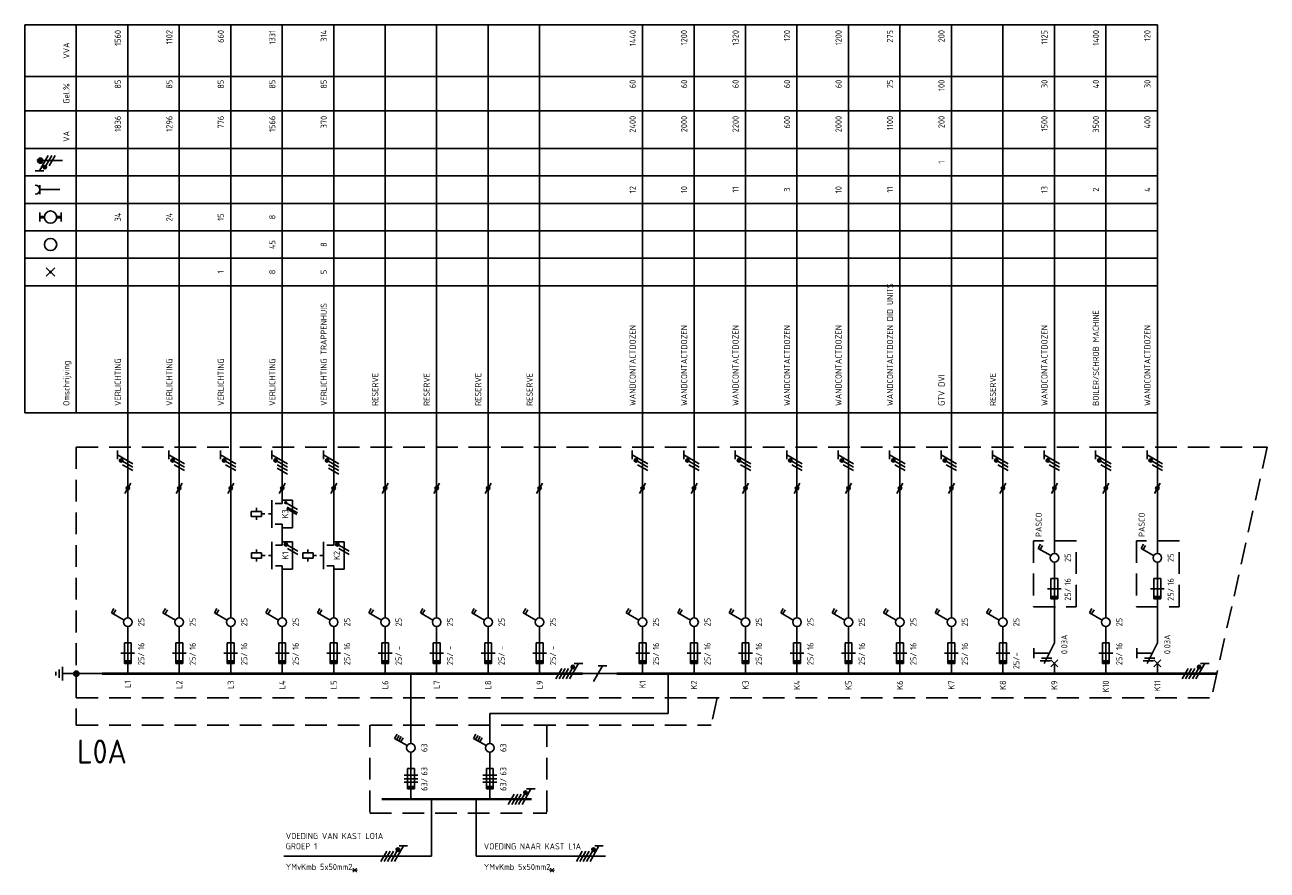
# Model space of a CAD drawing. Extents: x 30 to 1491, y -30 to 580.
# Tile 1 of 6: x 30 to 392, y 21 to 267. Entities that reach past the tile are written whole.
import ezdxf
from ezdxf.enums import TextEntityAlignment as Align

# ---------------------------------------------------------------- set-up
doc = ezdxf.new("R2010")
doc.units = 0
doc.linetypes.add('HIDDEN', pattern=[9.525, 6.35, -3.175])
doc.linetypes.add('STABI11', pattern=[2, 1, -1])
doc.layers.get('0').update_dxf_attribs({"linetype": 'CONTINUOUS'})
for name, color, linetype in [('EL$1----', 3, 'CONTINUOUS'), ('EL$1----_L0A', 3, 'CONTINUOUS'), ('EL$1----_L1A', 3, 'CONTINUOUS'), ('EL$1----_L1B', 3, 'CONTINUOUS'), ('EL6112--', 3, 'CONTINUOUS'), ('EL6121--', 3, 'CONTINUOUS'), ('EL6222--', 3, 'CONTINUOUS')]:
    doc.layers.add(name, color=color, linetype=linetype)
doc.styles.add('BURO-018', font='iso.shx', dxfattribs={"height": 1.8})
doc.styles.add('buro-035', font='ISO.shx', dxfattribs={"height": 3.5})

# ---------------------------------------------------------------- blocks, each defined once
blk = doc.blocks.new('B2')
at = {"color": 0, "linetype": 'Continuous'}
for p, q in [((-4.75, 17.74), (-4.05, 18.95)), ((-4.14, 17.39), (-3.44, 18.6)), ((0, 16.25), (0, 21)), ((-1.08, 15.62), (-4.75, 17.74)), ((0, 0), (0, 13.75)), ((-1, 9), (-1, 3)), ((1, 9), (-1, 9)), ((1, 3), (1, 9)), ((2, 6), (-2, 6)), ((-1, 3), (1, 3))]:
    blk.add_line(p, q, dxfattribs=at)
blk.add_circle((0, 15), 1.25, dxfattribs=at)
blk.add_solid([(-1, 3), (-1, 4), (1, 3), (1, 4)], dxfattribs=at)
at = {"color": 1, "linetype": 'Continuous', "style": 'BURO-018'}
blk.add_attdef('E_IGS', text='', height=1.8, rotation=90, dxfattribs=at).set_placement((3, 15), align=Align.TOP_CENTER)
at = {"color": 1, "style": 'BURO-018'}
blk.add_attdef('E_VRIJ1', (-3, 3), '', height=1.8, rotation=90, dxfattribs=at)
at = {"color": 1, "linetype": 'Continuous', "style": 'BURO-018'}
blk.add_attdef('E_ISP', text='', height=1.8, rotation=90, dxfattribs=at).set_placement((3, 6.9), align=Align.TOP_LEFT)
blk.add_attdef('E_ISPH', text='', height=1.8, rotation=90, dxfattribs=at).set_placement((3, 6.2), align=Align.TOP_RIGHT)
blk = doc.blocks.new('111104A')
at = {"color": 0, "linetype": 'Continuous'}
for p, q in [((-3, 4.98), (-3, 2.48)), ((-3, 3.73), (1.5, 1.13)), ((1.5, 0.13), (-1.5, 1.87)), ((1.5, -0.87), (-1.5, 0.87))]:
    blk.add_line(p, q, dxfattribs=at)
at = {"color": 0, "linetype": 'Continuous', "const_width": 0.5}
blk.add_lwpolyline([(-1.68, 2.12, 1), (-2.18, 2.12, 1)], format="xyb", close=True, dxfattribs=at)
at = {"color": 0, "linetype": 'Continuous'}
blk.add_circle((-1.93, 2.12), 0.5, dxfattribs=at)
at = {"color": 0, "linetype": 'Continuous', "style": 'BURO-018', "flags": 1}
blk.add_attdef('E_MATCODE', text='', height=1.8, dxfattribs=at).set_placement((0, 0), align=Align.MIDDLE)
blk = doc.blocks.new('M2S')
at = {"color": 0, "linetype": 'Continuous'}
for p, q in [((0, 63), (0, 66)), ((-7.5, 60.75), (-7.5, 61.75)), ((-3, 56), (-3, 64)), ((-2, 63), (0, 63)), ((-9, 60.75), (-9, 59.25)), ((-6, 60.75), (-9, 60.75)), ((-9, 59.25), (-6, 59.25)), ((-7.5, 59.25), (-7.5, 58.25)), ((-6, 59.25), (-6, 60.75)), ((-6, 60.25), (-6, 60.25)), ((-2, 57), (0, 57)), ((0, 54), (0, 57))]:
    blk.add_line(p, q, dxfattribs=at)
at = {"color": 0, "linetype": 'STABI11'}
blk.add_line((-6, 60), (-3, 60), dxfattribs=at)
at = {"color": 1, "linetype": 'Continuous', "style": 'BURO-018'}
blk.add_attdef('E_VRIJ1', (-6, 63), '', height=1.8, rotation=90, dxfattribs=at)
blk.add_attdef('E_IMS', text='', height=1.8, rotation=90, dxfattribs=at).set_placement((0, 60), align=Align.TOP_CENTER)
blk = doc.blocks.new('m1')
at = {"color": 0, "linetype": 'Continuous'}
blk.add_line((0, 21), (0, 33), dxfattribs=at)
blk = doc.blocks.new('b1s')
at = {"color": 0, "linetype": 'Continuous'}
blk.add_line((0, 33), (0, 54), dxfattribs=at)
blk = doc.blocks.new('m1s')
at = {"color": 0, "linetype": 'Continuous'}
blk.add_line((0, 54), (0, 66), dxfattribs=at)
blk = doc.blocks.new('0302A1_')
at = {"color": 0, "linetype": 'Continuous'}
blk.add_line((-0.87, -1.5), (0.87, 1.5), dxfattribs=at)
at = {"color": 0, "const_width": 0.5}
blk.add_lwpolyline([(-0.25, 0, 1), (0.25, 0, 1)], format="xyb", close=True, dxfattribs=at)
at = {"color": 0, "linetype": 'Continuous'}
blk.add_circle((0, 0), 0.5, dxfattribs=at)
blk = doc.blocks.new('00P')
at = {"color": 0, "linetype": 'Continuous'}
for p, q in [((0, 31), (3, 31)), ((3, 31), (3, 23)), ((3, 23), (0, 23))]:
    blk.add_line(p, q, dxfattribs=at)
blk = doc.blocks.new('111104')
at = {"color": 0, "linetype": 'Continuous'}
for p, q in [((-3, 6.98), (-3, 4.48)), ((-3, 5.73), (1.5, 3.13)), ((1.5, 2.13), (-1.5, 3.87)), ((1.5, 1.13), (-1.5, 2.87)), ((1.5, 0.13), (-1.5, 1.87)), ((1.5, -0.87), (-1.5, 0.87))]:
    blk.add_line(p, q, dxfattribs=at)
at = {"color": 0, "linetype": 'Continuous', "const_width": 0.5}
blk.add_lwpolyline([(-1.68, 4.12, 1), (-2.18, 4.12, 1)], format="xyb", close=True, dxfattribs=at)
at = {"color": 0, "linetype": 'Continuous'}
blk.add_circle((-1.93, 4.12), 0.5, dxfattribs=at)
at = {"color": 0, "linetype": 'Continuous', "style": 'BURO-018', "flags": 1}
blk.add_attdef('E_MATCODE', text='', height=1.8, dxfattribs=at).set_placement((0, 0), align=Align.MIDDLE)
blk = doc.blocks.new('KOLNR3')
at = {"color": 0, "linetype": 'Continuous'}
blk.add_circle((0, 0), 2, dxfattribs=at)
blk = doc.blocks.new('KOLNR1')
at = {"color": 0, "linetype": 'Continuous'}
for p, q in [((1.41, -1.41), (-1.41, 1.41)), ((-1.41, -1.41), (1.41, 1.41))]:
    blk.add_line(p, q, dxfattribs=at)
at = {"color": 0, "linetype": 'Continuous', "const_width": 0.5}
blk.add_lwpolyline([(-0.25, 0, 1), (0.25, 0, 1)], format="xyb", close=True, dxfattribs=at)
blk = doc.blocks.new('KOLNR5')
at = {"color": 0, "linetype": 'Continuous'}
for p, q in [((-3.5, -1.5), (-3.5, 1.5)), ((3.5, 1.5), (3.5, -1.5))]:
    blk.add_line(p, q, dxfattribs=at)
at = {"color": 0, "linetype": 'Continuous', "const_width": 1}
for points in [[(-2, 0), (-3.5, 0)], [(2, 0), (3.5, 0)]]:
    blk.add_lwpolyline(points, dxfattribs=at)
at = {"color": 0, "linetype": 'Continuous'}
blk.add_circle((0, 0), 2, dxfattribs=at)
blk = doc.blocks.new('KOLNR6')
at = {"color": 0, "linetype": 'Continuous'}
for p, q in [((-3.5, -1.5), (-3.5, 1.5)), ((3, 0), (-3.5, 0))]:
    blk.add_line(p, q, dxfattribs=at)
blk.add_arc((-5, 0), 1.5, 270, 90, dxfattribs=at)
blk = doc.blocks.new('B12')
at = {"color": 0, "linetype": 'Continuous'}
for p, q in [((-4.75, 17.74), (-4.05, 18.95)), ((-4.14, 17.39), (-3.44, 18.6)), ((-3.54, 17.04), (-2.84, 18.25)), ((0, 16.25), (0, 21)), ((-1.08, 15.62), (-4.75, 17.74)), ((-2.93, 16.69), (-2.23, 17.9)), ((0, 0), (0, 13.75)), ((-1, 9), (-1, 3)), ((1, 9), (-1, 9)), ((1, 3), (1, 9)), ((-2, 7), (2, 7)), ((-2, 6), (2, 6)), ((2, 5), (-2, 5)), ((-1, 3), (1, 3))]:
    blk.add_line(p, q, dxfattribs=at)
blk.add_circle((0, 15), 1.25, dxfattribs=at)
blk.add_solid([(-1, 3), (-1, 4), (1, 3), (1, 4)], dxfattribs=at)
at = {"color": 1, "linetype": 'Continuous', "style": 'BURO-018'}
blk.add_attdef('E_IGS', text='', height=1.8, rotation=90, dxfattribs=at).set_placement((3, 15), align=Align.TOP_CENTER)
at = {"color": 1, "style": 'BURO-018'}
blk.add_attdef('E_VRIJ1', (-3, 3), '', height=1.8, rotation=90, dxfattribs=at)
at = {"color": 1, "linetype": 'Continuous', "style": 'BURO-018'}
blk.add_attdef('E_ISP', text='', height=1.8, rotation=90, dxfattribs=at).set_placement((3, 6.9), align=Align.TOP_LEFT)
blk.add_attdef('E_ISPH', text='', height=1.8, rotation=90, dxfattribs=at).set_placement((3, 6.2), align=Align.TOP_RIGHT)
blk = doc.blocks.new('E00078')
at = {"color": 0, "linetype": 'Continuous'}
for p, q in [((-3, 6.48), (-3, 8.98)), ((-3, 7.73), (1.5, 5.13)), ((0, 7.5), (0, 1)), ((1.5, 4.13), (-1.5, 5.87)), ((1.5, 3.13), (-1.5, 4.87))]:
    blk.add_line(p, q, dxfattribs=at)
at = {"color": 0, "const_width": 0.75}
blk.add_lwpolyline([(-0.38, 7.5, 1), (0.38, 7.5, 1)], format="xyb", close=True, dxfattribs=at)
at = {"color": 0, "linetype": 'Continuous', "const_width": 0.5}
blk.add_lwpolyline([(-2.18, 6.12, 1), (-1.68, 6.12, 1)], format="xyb", close=True, dxfattribs=at)
at = {"color": 0, "linetype": 'Continuous'}
for centre, radius in [((0, 7.5), 0.75), ((-1.93, 6.12), 0.5)]:
    blk.add_circle(centre, radius, dxfattribs=at)
at = {"color": 0, "linetype": 'Continuous', "style": 'BURO-018'}
for tag, p in [('E_GKAST', (0, 14)), ('E_GROEP', (0, 11)), ('E_SGROEP', (4.5, 11))]:
    blk.add_attdef(tag, text='', height=1.8, dxfattribs=at).set_placement(p, align=Align.MIDDLE)
at = {"color": 0, "linetype": 'Continuous', "style": 'BURO-018', "flags": 1}
for tag, p in [('E_VERMCODE', (13, 11)), ('E_MATCODE', (0, 0))]:
    blk.add_attdef(tag, text='', height=1.8, dxfattribs=at).set_placement(p, align=Align.MIDDLE)
blk = doc.blocks.new('E00005')
at = {"color": 0, "linetype": 'Continuous'}
for p, q in [((0.5, 7.75), (-0.5, 7.75)), ((2, 5.75), (-2, 5.75)), ((1.25, 6.75), (-1.25, 6.75)), ((0, 5.75), (0, 2.5))]:
    blk.add_line(p, q, dxfattribs=at)
at = {"color": 0, "linetype": 'Continuous', "const_width": 0.75}
blk.add_lwpolyline([(-0.375, 1.75, 1), (0.375, 1.75, 1)], format="xyb", close=True, dxfattribs=at)
at = {"color": 0, "linetype": 'Continuous'}
blk.add_circle((0, 1.75), 0.75, dxfattribs=at)
at = {"color": 0, "linetype": 'Continuous', "style": 'BURO-018', "flags": 1}
blk.add_attdef('E_MATCODE', text='', height=1.8, dxfattribs=at).set_placement((0, 0), align=Align.MIDDLE)

msp = doc.modelspace()

# ---------------------------------------------------------------- linework, layer by layer
at = {"color": 3}
msp.add_line((104.99, 130.28), (104.99, 131.83), dxfattribs=at)
at = {"color": 1, "linetype": 'HIDDEN'}
for p, q in [((336.33, 116.65), (323.93, 116.65)), ((323.93, 116.65), (323.93, 97.5)), ((336.33, 97.5), (336.33, 116.65)), ((353.93, 116.65), (353.93, 97.5)), ((366.33, 116.65), (353.93, 116.65)), ((366.33, 97.5), (366.33, 116.65)), ((323.93, 97.5), (336.33, 97.5)), ((353.93, 97.5), (366.33, 97.5))]:
    msp.add_line(p, q, dxfattribs=at)
at = {"layer": 'EL$1----', "linetype": 'Continuous'}
for p, q in [((109.46, 125.8), (106.46, 127.54)), ((109.27, 124.35), (106.27, 126.08)), ((109.46, 124.8), (106.46, 126.54)), ((109.5, 113.68), (106.5, 115.41)), ((109.5, 112.68), (106.5, 114.41)), ((124.5, 113.68), (121.5, 115.41)), ((124.5, 112.68), (121.5, 114.41))]:
    msp.add_line(p, q, dxfattribs=at)
at = {"layer": 'EL$1----'}
for p, q in [((142.5, 57.65), (142.5, 78)), ((148.5, 24.8), (105.46, 24.8)), ((161.5, 24.8), (199.19, 24.8))]:
    msp.add_line(p, q, dxfattribs=at)
at = {"layer": 'EL$1----', "linetype": 'Continuous', "const_width": 0.5}
for points in [[(106.28, 127.79, 1), (105.78, 127.79, 1)], [(106.32, 115.66, 1), (105.82, 115.66, 1)], [(121.32, 115.66, 1), (120.82, 115.66, 1)]]:
    msp.add_lwpolyline(points, format="xyb", close=True, dxfattribs=at)
at = {"layer": 'EL$1----', "color": 3, "const_width": 0.5}
for points in [[(324.02, 85.5), (324.02, 82.5)], [(354.02, 85.5), (354.02, 82.5)]]:
    msp.add_lwpolyline(points, dxfattribs=at)
at = {"layer": 'EL$1----', "linetype": 'Continuous'}
for centre in [(106.07, 115.66), (121.07, 115.66)]:
    msp.add_circle(centre, 0.5, dxfattribs=at)
at = {"layer": 'EL$1----_L0A', "color": 1}
for p, q in [((30, 267), (360, 267)), ((30, 154), (30, 267)), ((45, 154), (45, 267)), ((30, 252), (360, 252)), ((30, 242), (360, 242)), ((30, 231), (360, 231)), ((30, 223), (360, 223)), ((30, 223), (360, 223)), ((30, 223), (360, 223)), ((30, 223), (360, 223)), ((30, 223), (360, 223)), ((30, 223), (360, 223)), ((30, 223), (360, 223)), ((30, 223), (360, 223)), ((30, 215), (360, 215)), ((30, 207), (360, 207)), ((30, 207), (360, 207)), ((30, 199), (360, 199)), ((30, 199), (360, 199)), ((30, 191), (360, 191)), ((30, 154), (360, 154))]:
    msp.add_line(p, q, dxfattribs=at)
at = {"layer": 'EL$1----_L0A'}
for p, q in [((60, 144), (60, 267)), ((75, 144), (75, 267)), ((90, 144), (90, 267)), ((105, 144), (105, 267)), ((120, 144), (120, 267)), ((135, 144), (135, 267)), ((150, 144), (150, 267)), ((165, 144), (165, 267)), ((180, 144), (180, 267)), ((210, 144), (210, 267)), ((225, 144), (225, 267)), ((240, 144), (240, 267)), ((255, 144), (255, 267)), ((270, 144), (270, 267)), ((285, 144), (285, 267)), ((300, 144), (300, 267)), ((315, 144), (315, 267)), ((330, 144), (330, 267)), ((345, 144), (345, 267)), ((360, 144), (360, 267))]:
    msp.add_line(p, q, dxfattribs=at)
at = {"layer": 'EL$1----_L0A', "color": 1, "linetype": 'HIDDEN'}
for p, q in [((45, 144), (392, 144)), ((45, 144), (45, 63)), ((392, 144), (375.76, 70.92)), ((45, 70.92), (375.76, 70.92)), ((231.73, 70.92), (229.97, 63)), ((45, 63), (229.97, 63)), ((130.5, 63), (130.5, 37.4)), ((182.1, 63), (182.1, 37.4)), ((130.5, 37.4), (182.1, 37.4))]:
    msp.add_line(p, q, dxfattribs=at)
at = {"layer": 'EL$1----_L0A', "const_width": 0.7}
for points in [[(67.5, 78), (52.5, 78)], [(82.5, 78), (67.5, 78)], [(97.5, 78), (82.5, 78)], [(112.5, 78), (97.5, 78)], [(192.5, 78), (112.5, 78)], [(217.5, 78), (202.5, 78)], [(247.5, 78), (217.5, 78)], [(262.5, 78), (247.5, 78)], [(377.33, 78), (262.5, 78)], [(175, 41.4), (134, 41.4)], [(177.67, 41.4), (175, 41.4)]]:
    msp.add_lwpolyline(points, dxfattribs=at)
at = {"layer": 'EL$1----_L1B', "linetype": 'Continuous'}
for p, q in [((330, 87), (330, 99)), ((360, 87), (360, 99)), ((330, 87), (327, 81)), ((360, 87), (357, 81)), ((324.02, 84), (328.5, 84)), ((354.02, 84), (358.5, 84)), ((325.87, 81.75), (328.87, 81.75)), ((326.25, 82.5), (329.25, 82.5)), ((329, 80), (331, 82)), ((329, 82), (331, 80)), ((330, 78), (330, 81)), ((355.87, 81.75), (358.87, 81.75)), ((356.25, 82.5), (359.25, 82.5)), ((359, 82), (361, 80)), ((359, 80), (361, 82)), ((360, 78), (360, 81))]:
    msp.add_line(p, q, dxfattribs=at)
at = {"layer": 'EL6112--', "linetype": 'Continuous'}
for p, q in [((72, 142.98), (72, 140.48)), ((72, 141.73), (76.5, 139.13)), ((76.5, 138.13), (73.5, 139.87)), ((76.5, 137.13), (73.5, 138.87)), ((106.5, 136.13), (103.5, 137.87)), ((121.5, 136.13), (118.5, 137.87))]:
    msp.add_line(p, q, dxfattribs=at)
at = {"layer": 'EL6112--'}
for p, q in [((75, 132), (75, 99)), ((90, 132), (90, 99)), ((120, 132), (120, 118.4)), ((105, 106.4), (105, 99)), ((120, 106.4), (120, 99)), ((198.3, 80.25), (195.7, 75.75)), ((199.55, 80.25), (197.05, 80.25)), ((191.5, 78), (202.5, 78)), ((217.5, 66.4), (217.5, 78)), ((217.5, 66.4), (165.5, 66.4)), ((165.5, 57.65), (165.5, 66.4)), ((142.5, 55.15), (142.5, 41.4)), ((165.5, 55.15), (165.5, 41.4)), ((148.5, 41.4), (148.5, 24.8)), ((161.5, 41.4), (161.5, 24.8))]:
    msp.add_line(p, q, dxfattribs=at)
at = {"layer": 'EL6112--', "linetype": 'Continuous', "const_width": 0.5}
msp.add_lwpolyline([(73.32, 140.12, 1), (72.82, 140.12, 1)], format="xyb", close=True, dxfattribs=at)
at = {"layer": 'EL6112--', "linetype": 'Continuous'}
msp.add_circle((73.07, 140.12), 0.5, dxfattribs=at)
at = {"layer": 'EL6121--'}
msp.add_line((45, 78), (52.5, 78), dxfattribs=at)

# ---------------------------------------------------------------- block references
at = {"layer": 'EL$1----'}
for name, p in [('0302A1_', (60, 132)), ('0302A1_', (75, 132)), ('0302A1_', (90, 132)), ('0302A1_', (105, 132)), ('0302A1_', (120, 132)), ('0302A1_', (135, 132)), ('0302A1_', (150, 132)), ('0302A1_', (165, 132)), ('0302A1_', (180, 132)), ('0302A1_', (210, 132)), ('0302A1_', (225, 132)), ('0302A1_', (240, 132)), ('0302A1_', (255, 132)), ('0302A1_', (270, 132)), ('0302A1_', (285, 132)), ('0302A1_', (300, 132)), ('0302A1_', (315, 132)), ('0302A1_', (330, 132)), ('0302A1_', (345, 132)), ('0302A1_', (360, 132)), ('00P', (104.96, 97.52)), ('00P', (105, 85.4)), ('00P', (120, 85.4))]:
    msp.add_blockref(name, p, dxfattribs=at)
at = {"layer": 'EL$1----_L0A', "xscale": 0.8888888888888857, "yscale": 0.8888888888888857, "zscale": 0.8888888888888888}
for name, p in [('KOLNR6', (37.5, 219)), ('KOLNR5', (37.5, 211)), ('KOLNR3', (37.5, 203)), ('KOLNR1', (37.5, 195))]:
    msp.add_blockref(name, p, dxfattribs=at)
at = {"layer": 'EL$1----_L0A'}
for name, p in [('m1s', (60, 78)), ('m1s', (75, 78)), ('m1s', (90, 78)), ('m1s', (105, 78)), ('m1s', (120, 78)), ('m1s', (135, 78)), ('m1s', (150, 78)), ('m1s', (165, 78)), ('m1s', (180, 78)), ('m1s', (210, 78)), ('m1s', (225, 78)), ('m1s', (240, 78)), ('m1s', (255, 78)), ('m1s', (270, 78)), ('m1s', (285, 78)), ('m1s', (300, 78)), ('m1s', (315, 78)), ('m1s', (330, 78)), ('m1s', (345, 78)), ('m1s', (360, 78)), ('b1s', (330, 84.75)), ('b1s', (360, 84.75)), ('b1s', (60, 78)), ('b1s', (135, 78)), ('b1s', (150, 78)), ('b1s', (165, 78)), ('b1s', (180, 78)), ('b1s', (210, 78)), ('b1s', (225, 78)), ('b1s', (240, 78)), ('b1s', (255, 78)), ('b1s', (270, 78)), ('b1s', (285, 78)), ('b1s', (300, 78)), ('b1s', (315, 78)), ('b1s', (345, 78)), ('m1', (60, 78)), ('m1', (135, 78)), ('m1', (150, 78)), ('m1', (165, 78)), ('m1', (180, 78)), ('m1', (210, 78)), ('m1', (225, 78)), ('m1', (240, 78)), ('m1', (255, 78)), ('m1', (270, 78)), ('m1', (285, 78)), ('m1', (300, 78)), ('m1', (315, 78)), ('m1', (345, 78))]:
    msp.add_blockref(name, p, dxfattribs=at)
ref = msp.add_blockref('B2', (330, 96.75), dxfattribs=at)
ref.add_attrib('E_ISPH', '25/', dxfattribs={"layer": '0', "color": 2, "linetype": 'Continuous', "height": 1.8, "rotation": 90, "style": 'BURO-018'}).set_placement((333, 102.95), align=Align.TOP_RIGHT)
ref.add_attrib('E_ISP', '16', dxfattribs={"layer": '0', "color": 2, "linetype": 'Continuous', "height": 1.8, "rotation": 90, "style": 'BURO-018'}).set_placement((333, 103.65), align=Align.TOP_LEFT)
ref.add_attrib('E_IGS', '25', dxfattribs={"layer": '0', "color": 2, "linetype": 'Continuous', "height": 1.8, "rotation": 90, "style": 'BURO-018'}).set_placement((333, 111.75), align=Align.TOP_CENTER)
ref = msp.add_blockref('B2', (360, 96.75), dxfattribs=at)
ref.add_attrib('E_ISPH', '25/', dxfattribs={"layer": '0', "color": 2, "linetype": 'Continuous', "height": 1.8, "rotation": 90, "style": 'BURO-018'}).set_placement((363, 102.95), align=Align.TOP_RIGHT)
ref.add_attrib('E_ISP', '16', dxfattribs={"layer": '0', "color": 2, "linetype": 'Continuous', "height": 1.8, "rotation": 90, "style": 'BURO-018'}).set_placement((363, 103.65), align=Align.TOP_LEFT)
ref.add_attrib('E_IGS', '25', dxfattribs={"layer": '0', "color": 2, "linetype": 'Continuous', "height": 1.8, "rotation": 90, "style": 'BURO-018'}).set_placement((363, 111.75), align=Align.TOP_CENTER)
ref = msp.add_blockref('B2', (60, 78), dxfattribs=at)
ref.add_attrib('E_ISPH', '25/', dxfattribs={"layer": '0', "color": 2, "linetype": 'Continuous', "height": 1.8, "rotation": 90, "style": 'BURO-018'}).set_placement((63, 84.2), align=Align.TOP_RIGHT)
ref.add_attrib('E_ISP', '16', dxfattribs={"layer": '0', "color": 2, "linetype": 'Continuous', "height": 1.8, "rotation": 90, "style": 'BURO-018'}).set_placement((63, 84.9), align=Align.TOP_LEFT)
ref.add_attrib('E_IGS', '25', dxfattribs={"layer": '0', "color": 2, "linetype": 'Continuous', "height": 1.8, "rotation": 90, "style": 'BURO-018'}).set_placement((63, 93), align=Align.TOP_CENTER)
ref = msp.add_blockref('B2', (75, 78), dxfattribs=at)
ref.add_attrib('E_ISPH', '25/', dxfattribs={"layer": '0', "color": 2, "linetype": 'Continuous', "height": 1.8, "rotation": 90, "style": 'BURO-018'}).set_placement((78, 84.2), align=Align.TOP_RIGHT)
ref.add_attrib('E_ISP', '16', dxfattribs={"layer": '0', "color": 2, "linetype": 'Continuous', "height": 1.8, "rotation": 90, "style": 'BURO-018'}).set_placement((78, 84.9), align=Align.TOP_LEFT)
ref.add_attrib('E_IGS', '25', dxfattribs={"layer": '0', "color": 2, "linetype": 'Continuous', "height": 1.8, "rotation": 90, "style": 'BURO-018'}).set_placement((78, 93), align=Align.TOP_CENTER)
ref = msp.add_blockref('B2', (90, 78), dxfattribs=at)
ref.add_attrib('E_ISPH', '25/', dxfattribs={"layer": '0', "color": 2, "linetype": 'Continuous', "height": 1.8, "rotation": 90, "style": 'BURO-018'}).set_placement((93, 84.2), align=Align.TOP_RIGHT)
ref.add_attrib('E_ISP', '16', dxfattribs={"layer": '0', "color": 2, "linetype": 'Continuous', "height": 1.8, "rotation": 90, "style": 'BURO-018'}).set_placement((93, 84.9), align=Align.TOP_LEFT)
ref.add_attrib('E_IGS', '25', dxfattribs={"layer": '0', "color": 2, "linetype": 'Continuous', "height": 1.8, "rotation": 90, "style": 'BURO-018'}).set_placement((93, 93), align=Align.TOP_CENTER)
ref = msp.add_blockref('B2', (105, 78), dxfattribs=at)
ref.add_attrib('E_ISPH', '25/', dxfattribs={"layer": '0', "color": 2, "linetype": 'Continuous', "height": 1.8, "rotation": 90, "style": 'BURO-018'}).set_placement((108, 84.2), align=Align.TOP_RIGHT)
ref.add_attrib('E_ISP', '16', dxfattribs={"layer": '0', "color": 2, "linetype": 'Continuous', "height": 1.8, "rotation": 90, "style": 'BURO-018'}).set_placement((108, 84.9), align=Align.TOP_LEFT)
ref.add_attrib('E_IGS', '25', dxfattribs={"layer": '0', "color": 2, "linetype": 'Continuous', "height": 1.8, "rotation": 90, "style": 'BURO-018'}).set_placement((108, 93), align=Align.TOP_CENTER)
ref = msp.add_blockref('B2', (120, 78), dxfattribs=at)
ref.add_attrib('E_ISPH', '25/', dxfattribs={"layer": '0', "color": 2, "linetype": 'Continuous', "height": 1.8, "rotation": 90, "style": 'BURO-018'}).set_placement((123, 84.2), align=Align.TOP_RIGHT)
ref.add_attrib('E_ISP', '16', dxfattribs={"layer": '0', "color": 2, "linetype": 'Continuous', "height": 1.8, "rotation": 90, "style": 'BURO-018'}).set_placement((123, 84.9), align=Align.TOP_LEFT)
ref.add_attrib('E_IGS', '25', dxfattribs={"layer": '0', "color": 2, "linetype": 'Continuous', "height": 1.8, "rotation": 90, "style": 'BURO-018'}).set_placement((123, 93), align=Align.TOP_CENTER)
ref = msp.add_blockref('B2', (135, 78), dxfattribs=at)
ref.add_attrib('E_ISPH', '25/', dxfattribs={"layer": '0', "color": 2, "linetype": 'Continuous', "height": 1.8, "rotation": 90, "style": 'BURO-018'}).set_placement((138, 84.2), align=Align.TOP_RIGHT)
ref.add_attrib('E_ISP', '-', dxfattribs={"layer": '0', "color": 2, "linetype": 'Continuous', "height": 1.8, "rotation": 90, "style": 'BURO-018'}).set_placement((138, 84.9), align=Align.TOP_LEFT)
ref.add_attrib('E_IGS', '25', dxfattribs={"layer": '0', "color": 2, "linetype": 'Continuous', "height": 1.8, "rotation": 90, "style": 'BURO-018'}).set_placement((138, 93), align=Align.TOP_CENTER)
ref = msp.add_blockref('B2', (150, 78), dxfattribs=at)
ref.add_attrib('E_ISPH', '25/', dxfattribs={"layer": '0', "color": 2, "linetype": 'Continuous', "height": 1.8, "rotation": 90, "style": 'BURO-018'}).set_placement((153, 84.2), align=Align.TOP_RIGHT)
ref.add_attrib('E_ISP', '-', dxfattribs={"layer": '0', "color": 2, "linetype": 'Continuous', "height": 1.8, "rotation": 90, "style": 'BURO-018'}).set_placement((153, 84.9), align=Align.TOP_LEFT)
ref.add_attrib('E_IGS', '25', dxfattribs={"layer": '0', "color": 2, "linetype": 'Continuous', "height": 1.8, "rotation": 90, "style": 'BURO-018'}).set_placement((153, 93), align=Align.TOP_CENTER)
ref = msp.add_blockref('B2', (165, 78), dxfattribs=at)
ref.add_attrib('E_ISPH', '25/', dxfattribs={"layer": '0', "color": 2, "linetype": 'Continuous', "height": 1.8, "rotation": 90, "style": 'BURO-018'}).set_placement((168, 84.2), align=Align.TOP_RIGHT)
ref.add_attrib('E_ISP', '-', dxfattribs={"layer": '0', "color": 2, "linetype": 'Continuous', "height": 1.8, "rotation": 90, "style": 'BURO-018'}).set_placement((168, 84.9), align=Align.TOP_LEFT)
ref.add_attrib('E_IGS', '25', dxfattribs={"layer": '0', "color": 2, "linetype": 'Continuous', "height": 1.8, "rotation": 90, "style": 'BURO-018'}).set_placement((168, 93), align=Align.TOP_CENTER)
ref = msp.add_blockref('B2', (180, 78), dxfattribs=at)
ref.add_attrib('E_ISPH', '25/', dxfattribs={"layer": '0', "color": 2, "linetype": 'Continuous', "height": 1.8, "rotation": 90, "style": 'BURO-018'}).set_placement((183, 84.2), align=Align.TOP_RIGHT)
ref.add_attrib('E_ISP', '-', dxfattribs={"layer": '0', "color": 2, "linetype": 'Continuous', "height": 1.8, "rotation": 90, "style": 'BURO-018'}).set_placement((183, 84.9), align=Align.TOP_LEFT)
ref.add_attrib('E_IGS', '25', dxfattribs={"layer": '0', "color": 2, "linetype": 'Continuous', "height": 1.8, "rotation": 90, "style": 'BURO-018'}).set_placement((183, 93), align=Align.TOP_CENTER)
ref = msp.add_blockref('B2', (210, 78), dxfattribs=at)
ref.add_attrib('E_ISPH', '25/', dxfattribs={"layer": '0', "color": 2, "linetype": 'Continuous', "height": 1.8, "rotation": 90, "style": 'BURO-018'}).set_placement((213, 84.2), align=Align.TOP_RIGHT)
ref.add_attrib('E_ISP', '16', dxfattribs={"layer": '0', "color": 2, "linetype": 'Continuous', "height": 1.8, "rotation": 90, "style": 'BURO-018'}).set_placement((213, 84.9), align=Align.TOP_LEFT)
ref.add_attrib('E_IGS', '25', dxfattribs={"layer": '0', "color": 2, "linetype": 'Continuous', "height": 1.8, "rotation": 90, "style": 'BURO-018'}).set_placement((213, 93), align=Align.TOP_CENTER)
ref = msp.add_blockref('B2', (225, 78), dxfattribs=at)
ref.add_attrib('E_ISPH', '25/', dxfattribs={"layer": '0', "color": 2, "linetype": 'Continuous', "height": 1.8, "rotation": 90, "style": 'BURO-018'}).set_placement((228, 84.2), align=Align.TOP_RIGHT)
ref.add_attrib('E_ISP', '16', dxfattribs={"layer": '0', "color": 2, "linetype": 'Continuous', "height": 1.8, "rotation": 90, "style": 'BURO-018'}).set_placement((228, 84.9), align=Align.TOP_LEFT)
ref.add_attrib('E_IGS', '25', dxfattribs={"layer": '0', "color": 2, "linetype": 'Continuous', "height": 1.8, "rotation": 90, "style": 'BURO-018'}).set_placement((228, 93), align=Align.TOP_CENTER)
ref = msp.add_blockref('B2', (240, 78), dxfattribs=at)
ref.add_attrib('E_ISPH', '25/', dxfattribs={"layer": '0', "color": 2, "linetype": 'Continuous', "height": 1.8, "rotation": 90, "style": 'BURO-018'}).set_placement((243, 84.2), align=Align.TOP_RIGHT)
ref.add_attrib('E_ISP', '16', dxfattribs={"layer": '0', "color": 2, "linetype": 'Continuous', "height": 1.8, "rotation": 90, "style": 'BURO-018'}).set_placement((243, 84.9), align=Align.TOP_LEFT)
ref.add_attrib('E_IGS', '25', dxfattribs={"layer": '0', "color": 2, "linetype": 'Continuous', "height": 1.8, "rotation": 90, "style": 'BURO-018'}).set_placement((243, 93), align=Align.TOP_CENTER)
ref = msp.add_blockref('B2', (255, 78), dxfattribs=at)
ref.add_attrib('E_ISPH', '25/', dxfattribs={"layer": '0', "color": 2, "linetype": 'Continuous', "height": 1.8, "rotation": 90, "style": 'BURO-018'}).set_placement((258, 84.2), align=Align.TOP_RIGHT)
ref.add_attrib('E_ISP', '16', dxfattribs={"layer": '0', "color": 2, "linetype": 'Continuous', "height": 1.8, "rotation": 90, "style": 'BURO-018'}).set_placement((258, 84.9), align=Align.TOP_LEFT)
ref.add_attrib('E_IGS', '25', dxfattribs={"layer": '0', "color": 2, "linetype": 'Continuous', "height": 1.8, "rotation": 90, "style": 'BURO-018'}).set_placement((258, 93), align=Align.TOP_CENTER)
ref = msp.add_blockref('B2', (270, 78), dxfattribs=at)
ref.add_attrib('E_ISPH', '25/', dxfattribs={"layer": '0', "color": 2, "linetype": 'Continuous', "height": 1.8, "rotation": 90, "style": 'BURO-018'}).set_placement((273, 84.2), align=Align.TOP_RIGHT)
ref.add_attrib('E_ISP', '16', dxfattribs={"layer": '0', "color": 2, "linetype": 'Continuous', "height": 1.8, "rotation": 90, "style": 'BURO-018'}).set_placement((273, 84.9), align=Align.TOP_LEFT)
ref.add_attrib('E_IGS', '25', dxfattribs={"layer": '0', "color": 2, "linetype": 'Continuous', "height": 1.8, "rotation": 90, "style": 'BURO-018'}).set_placement((273, 93), align=Align.TOP_CENTER)
ref = msp.add_blockref('B2', (285, 78), dxfattribs=at)
ref.add_attrib('E_ISPH', '25/', dxfattribs={"layer": '0', "color": 2, "linetype": 'Continuous', "height": 1.8, "rotation": 90, "style": 'BURO-018'}).set_placement((288, 84.2), align=Align.TOP_RIGHT)
ref.add_attrib('E_ISP', '16', dxfattribs={"layer": '0', "color": 2, "linetype": 'Continuous', "height": 1.8, "rotation": 90, "style": 'BURO-018'}).set_placement((288, 84.9), align=Align.TOP_LEFT)
ref.add_attrib('E_IGS', '25', dxfattribs={"layer": '0', "color": 2, "linetype": 'Continuous', "height": 1.8, "rotation": 90, "style": 'BURO-018'}).set_placement((288, 93), align=Align.TOP_CENTER)
ref = msp.add_blockref('B2', (300, 78), dxfattribs=at)
ref.add_attrib('E_ISPH', '25/', dxfattribs={"layer": '0', "color": 2, "linetype": 'Continuous', "height": 1.8, "rotation": 90, "style": 'BURO-018'}).set_placement((303, 84.2), align=Align.TOP_RIGHT)
ref.add_attrib('E_ISP', '16', dxfattribs={"layer": '0', "color": 2, "linetype": 'Continuous', "height": 1.8, "rotation": 90, "style": 'BURO-018'}).set_placement((303, 84.9), align=Align.TOP_LEFT)
ref.add_attrib('E_IGS', '25', dxfattribs={"layer": '0', "color": 2, "linetype": 'Continuous', "height": 1.8, "rotation": 90, "style": 'BURO-018'}).set_placement((303, 93), align=Align.TOP_CENTER)
ref = msp.add_blockref('B2', (315, 78), dxfattribs=at)
ref.add_attrib('E_ISPH', '25/-', dxfattribs={"layer": '0', "color": 2, "linetype": 'Continuous', "height": 1.8, "rotation": 90, "style": 'BURO-018'}).set_placement((318, 84.2), align=Align.TOP_RIGHT)
ref.add_attrib('E_IGS', '25', dxfattribs={"layer": '0', "color": 2, "linetype": 'Continuous', "height": 1.8, "rotation": 90, "style": 'BURO-018'}).set_placement((318, 93), align=Align.TOP_CENTER)
ref = msp.add_blockref('B2', (345, 78), dxfattribs=at)
ref.add_attrib('E_ISPH', '25/', dxfattribs={"layer": '0', "color": 2, "linetype": 'Continuous', "height": 1.8, "rotation": 90, "style": 'BURO-018'}).set_placement((348, 84.2), align=Align.TOP_RIGHT)
ref.add_attrib('E_ISP', '16', dxfattribs={"layer": '0', "color": 2, "linetype": 'Continuous', "height": 1.8, "rotation": 90, "style": 'BURO-018'}).set_placement((348, 84.9), align=Align.TOP_LEFT)
ref.add_attrib('E_IGS', '25', dxfattribs={"layer": '0', "color": 2, "linetype": 'Continuous', "height": 1.8, "rotation": 90, "style": 'BURO-018'}).set_placement((348, 93), align=Align.TOP_CENTER)
at = {"layer": 'EL$1----_L1A', "color": 3}
ref = msp.add_blockref('M2S', (104.96, 64.52), dxfattribs=at)
ref.add_attrib('E_IMS', 'K3', dxfattribs={"layer": '0', "color": 2, "linetype": 'Continuous', "height": 1.8, "rotation": 90, "style": 'BURO-018'}).set_placement((104.96, 124.52), align=Align.TOP_CENTER)
at = {"layer": 'EL$1----_L1A'}
ref = msp.add_blockref('M2S', (105, 52.4), dxfattribs=at)
ref.add_attrib('E_IMS', 'K1', dxfattribs={"layer": '0', "color": 2, "linetype": 'Continuous', "height": 1.8, "rotation": 90, "style": 'BURO-018'}).set_placement((105, 112.4), align=Align.TOP_CENTER)
ref = msp.add_blockref('M2S', (120, 52.4), dxfattribs=at)
ref.add_attrib('E_IMS', 'K2', dxfattribs={"layer": '0', "color": 2, "linetype": 'Continuous', "height": 1.8, "rotation": 90, "style": 'BURO-018'}).set_placement((120, 112.4), align=Align.TOP_CENTER)
ref = msp.add_blockref('B12', (142.5, 41.4), dxfattribs=at)
ref.add_attrib('E_ISPH', '63/', dxfattribs={"layer": '0', "color": 2, "linetype": 'Continuous', "height": 1.8, "rotation": 90, "style": 'BURO-018'}).set_placement((145.5, 47.6), align=Align.TOP_RIGHT)
ref.add_attrib('E_ISP', '63', dxfattribs={"layer": '0', "color": 2, "linetype": 'Continuous', "height": 1.8, "rotation": 90, "style": 'BURO-018'}).set_placement((145.5, 48.3), align=Align.TOP_LEFT)
ref.add_attrib('E_IGS', '63', dxfattribs={"layer": '0', "color": 2, "linetype": 'Continuous', "height": 1.8, "rotation": 90, "style": 'BURO-018'}).set_placement((145.5, 56.4), align=Align.TOP_CENTER)
ref = msp.add_blockref('B12', (165.5, 41.4), dxfattribs=at)
ref.add_attrib('E_ISPH', '63/', dxfattribs={"layer": '0', "color": 2, "linetype": 'Continuous', "height": 1.8, "rotation": 90, "style": 'BURO-018'}).set_placement((168.5, 47.6), align=Align.TOP_RIGHT)
ref.add_attrib('E_ISP', '63', dxfattribs={"layer": '0', "color": 2, "linetype": 'Continuous', "height": 1.8, "rotation": 90, "style": 'BURO-018'}).set_placement((168.5, 48.3), align=Align.TOP_LEFT)
ref.add_attrib('E_IGS', '63', dxfattribs={"layer": '0', "color": 2, "linetype": 'Continuous', "height": 1.8, "rotation": 90, "style": 'BURO-018'}).set_placement((168.5, 56.4), align=Align.TOP_CENTER)
at = {"layer": 'EL6112--'}
for p in [(60, 138), (90, 138), (105, 138), (120, 138), (210, 138), (225, 138), (240, 138), (255, 138), (270, 138), (285, 138), (300, 138), (315, 138), (330, 138), (345, 138), (360, 138)]:
    msp.add_blockref('111104A', p, dxfattribs=at)
at = {"layer": 'EL6112--', "rotation": 270}
for p in [(185.57, 78), (368.08, 78), (171.74, 41.4), (134.57, 24.8), (191.57, 24.8)]:
    msp.add_blockref('111104', p, dxfattribs=at)
at = {"layer": 'EL6121--', "rotation": 90}
msp.add_blockref('E00005', (46.75, 78), dxfattribs=at)
at = {"layer": 'EL6222--', "rotation": 90}
msp.add_blockref('E00078', (41.97, 227.44), dxfattribs=at)

# ---------------------------------------------------------------- texts
at = {"layer": 'EL$1----', "color": 2}
for s, height, style, p in [('VOEDING VAN KAST LO1A', 1.8, 'BURO-018', (106.04, 29.8)), ('GROEP 1', 1.8, 'BURO-018', (106.04, 26.8)), ('VOEDING NAAR KAST L1A', 1.8, 'BURO-018', (163.74, 26.78)), ('YMvKmb 5x50mm2', 1.8, 'BURO-018', (106.04, 20.8)), ('*', 3.5, 'buro-035', (125.09, 19.37)), ('YMvKmb 5x50mm2', 1.8, 'BURO-018', (163.74, 20.78)), ('*', 3.5, 'buro-035', (182.54, 19.37))]:
    msp.add_text(s, height=height, dxfattribs=dict(at, style=style)).set_placement(p)
at = {"layer": 'EL$1----_L0A', "color": 2, "style": 'BURO-018'}
for s, p in [('1560', (58, 265.5)), ('1102', (73, 265.5)), ('660', (88, 265.5)), ('1331', (103, 265.5)), ('314', (118, 265.5)), ('1440', (208, 265.5)), ('1200', (223, 265.5)), ('1320', (238, 265.5)), ('120', (253, 265.5)), ('1200', (268, 265.5)), ('275', (283, 265.5)), ('200', (298, 265.5)), ('1125', (328, 265.5)), ('1400', (343, 265.5)), ('120', (358, 265.5)), ('85', (58, 251)), ('85', (73, 251)), ('85', (88, 251)), ('85', (103, 251)), ('85', (118, 251)), ('60', (208, 251)), ('60', (223, 251)), ('60', (238, 251)), ('60', (253, 251)), ('60', (268, 251)), ('25', (283, 251)), ('100', (298, 251)), ('30', (328, 251)), ('40', (343, 251)), ('30', (358, 251)), ('1836', (58, 240.5)), ('1296', (73, 240.5)), ('776', (88, 240.5)), ('1566', (103, 240.5)), ('370', (118, 240.5)), ('2400', (208, 240.5)), ('2000', (223, 240.5)), ('2200', (238, 240.5)), ('600', (253, 240.5)), ('2000', (268, 240.5)), ('1100', (283, 240.5)), ('200', (298, 240.5)), ('1500', (328, 240.5)), ('3500', (343, 240.5)), ('400', (358, 240.5))]:
    msp.add_text(s, height=1.8, rotation=90, dxfattribs=at).set_placement(p, align=Align.RIGHT)
for s, p in [('VVA', (43, 259.5)), ('Gel.%', (43, 247)), ('VA', (43, 234.5)), ('1', (298, 227)), ('12', (208, 219)), ('10', (223, 219)), ('11', (238, 219)), ('3', (253, 219)), ('10', (268, 219)), ('11', (283, 219)), ('13', (328, 219)), ('2', (343, 219)), ('4', (358, 219)), ('34', (58, 211)), ('24', (73, 211)), ('15', (88, 211)), ('8', (103, 211)), ('45', (103, 203)), ('8', (118, 203)), ('1', (88, 195)), ('8', (103, 195)), ('5', (118, 195))]:
    msp.add_text(s, height=1.8, rotation=90, dxfattribs=at).set_placement(p, align=Align.CENTER)
for s, p in [('WANDCONTACTDOZEN DID UNITS', (283, 156)), ('VERLICHTING TRAPPENHUIS', (118, 156)), ('BOILER/SCHROB MACHINE', (343, 156)), ('WANDCONTACTDOZEN', (208, 156)), ('WANDCONTACTDOZEN', (223, 156)), ('WANDCONTACTDOZEN', (238, 156)), ('WANDCONTACTDOZEN', (253, 156)), ('WANDCONTACTDOZEN', (268, 156)), ('WANDCONTACTDOZEN', (328, 156)), ('WANDCONTACTDOZEN', (358, 156)), ('Omschrijving', (43, 156)), ('VERLICHTING', (58, 156)), ('VERLICHTING', (73, 156)), ('VERLICHTING', (88, 156)), ('VERLICHTING', (103, 156)), ('RESERVE', (133, 156)), ('RESERVE', (148, 156)), ('RESERVE', (163, 156)), ('RESERVE', (178, 156)), ('GTV DVI', (298, 156)), ('RESERVE', (313, 156))]:
    msp.add_text(s, height=1.8, rotation=90, dxfattribs=at).set_placement(p)
for s, p in [('L1', (60, 76)), ('L2', (75, 76)), ('L3', (90, 76)), ('L4', (105, 76)), ('L5', (120, 76)), ('L6', (135, 76)), ('L7', (150, 76)), ('L8', (165, 76)), ('L9', (180, 76)), ('K1', (210, 76)), ('K2', (225, 76)), ('K3', (240, 76)), ('K4', (255, 76)), ('K5', (270, 76)), ('K6', (285, 76)), ('K7', (300, 76)), ('K8', (315, 76)), ('K9', (330, 76)), ('K10', (345, 76)), ('K11', (360, 76))]:
    msp.add_text(s, height=1.8, rotation=90, dxfattribs=at).set_placement(p, align=Align.MIDDLE_RIGHT)
at = {"layer": 'EL$1----_L0A', "color": 4, "style": 'BURO-018'}
msp.add_text('L0A', height=7, dxfattribs=at).set_placement((59.73, 55.31), align=Align.MIDDLE_RIGHT)
at = {"layer": 'EL$1----_L1B', "color": 2, "style": 'BURO-018'}
for s, p in [('PASCO', (324.55, 117.81)), ('PASCO', (354.55, 117.81)), ('0.03A', (332, 83.67)), ('0.03A', (362, 83.67))]:
    msp.add_text(s, height=1.8, rotation=90, dxfattribs=at).set_placement(p, align=Align.TOP_LEFT)

doc.saveas('drawing.dxf')
